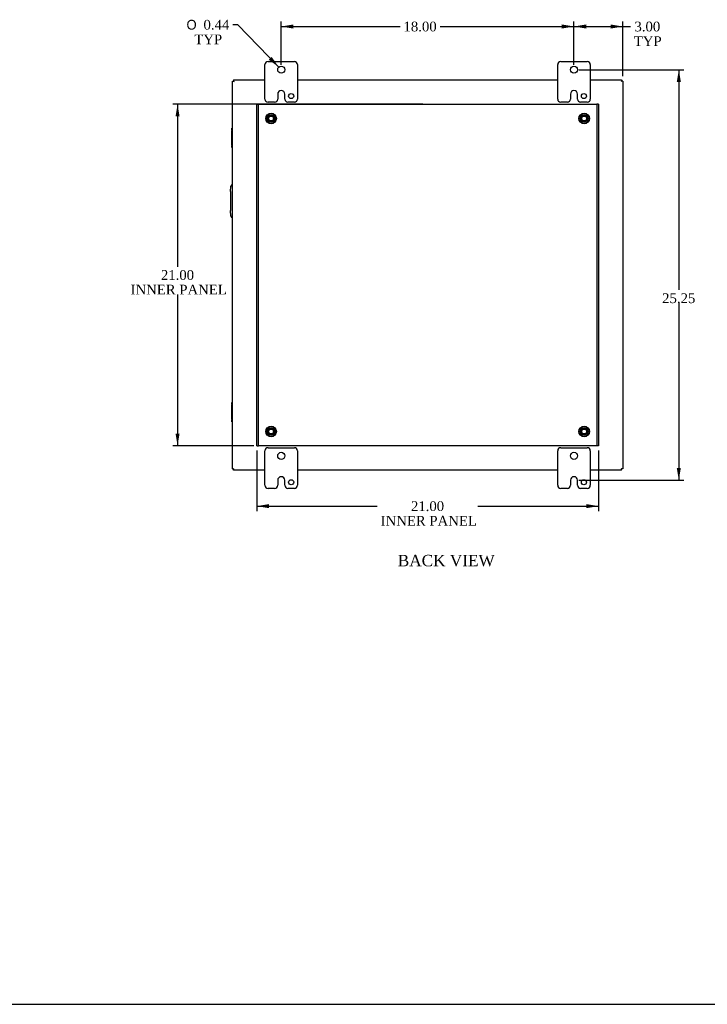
# Model space of a CAD drawing. Header units: inches. Extents: x 1 to 150, y -1 to 99.
# Tile 8 of 11: x 77 to 119, y 0 to 61. Entities that reach past the tile are written whole.
import ezdxf
from ezdxf.enums import TextEntityAlignment as Align
from ezdxf.lldxf.tags import DXFTag

# ---------------------------------------------------------------- set-up
doc = ezdxf.new("R2010")
doc.units = ezdxf.units.IN
doc.header["$MEASUREMENT"] = 0
for name, color, linetype in [('COM40153-2', 7, 'Continuous'), ('COM40676', 7, 'Continuous'), ('COM42667', 7, 'Continuous'), ('COM48431', 7, 'Continuous'), ('Default', 7, 'Continuous'), ('FET07710', 7, 'Continuous'), ('STD26094', 7, 'Continuous')]:
    doc.layers.add(name, color=color, linetype=linetype)
doc.styles.add('SEACAD_Solid_Edge_ANSI1_Symbols', font='txt')
doc.styles.add('SEACAD_Times_New_Roman', font='times.ttf')
tags = doc.linetypes.add('HIDDEN2', pattern=[0.1875, 0.125, -0.0625]).pattern_tags.tags
tags[6:7] = [DXFTag(74, 4), DXFTag(75, 0), DXFTag(340, '0'), DXFTag(46, 0.0), DXFTag(50, 0.0), DXFTag(44, 0.0), DXFTag(45, 0.0)]
tags[4:5] = [DXFTag(74, 4), DXFTag(75, 0), DXFTag(340, '0'), DXFTag(46, 0.0), DXFTag(50, 0.0), DXFTag(44, 0.0), DXFTag(45, 0.0)]
doc.dimstyles.new('HAMMOND_(STH_-_120x80)', dxfattribs={"dimtxt": 0.6, "dimasz": 0.75, "dimexe": 0.3, "dimexo": 0.3, "dimgap": 0.15, "dimtad": 0, "dimtih": 1, "dimtoh": 1, "dimzin": 0, "dimdsep": 46, "dimtxsty": 'SEACAD_Times_New_Roman', "dimblk1": '_SE_FILLED', "dimblk2": '_SE_FILLED', "dimsah": 1, "dimcen": 0.3, "dimadec": 0, "dimazin": 0, "dimtfac": 0.8, "dimtofl": 0, "dimtmove": 0, "dimatfit": 3, "dimfxl": 1, "dimtolj": 1, "dimtzin": 0, "dimarcsym": 0})

# ---------------------------------------------------------------- blocks, each defined once
blk = doc.blocks.new('SE10')
at = {"layer": 'COM40153-2', "color": 7, "linetype": 'Continuous'}
for p, q in [((89.499, 50.292), (89.528, 50.626)), ((89.499, 50.292), (89.499, 49.121)), ((89.528, 48.787), (89.499, 49.121))]:
    blk.add_line(p, q, dxfattribs=at)
for centre, start, end in [((89.652, 50.615), 103.30062, 175), ((89.652, 48.797), 185, 256.69938)]:
    blk.add_arc(centre, 0.125, start, end, dxfattribs=at)
at = {"layer": 'COM40676', "color": 7, "linetype": 'HIDDEN2'}
for p, q in [((91.124, 55.666), (91.219, 55.666)), ((91.124, 34.666), (91.124, 55.666)), ((91.219, 55.666), (91.249, 55.666)), ((91.219, 34.666), (91.219, 55.666)), ((91.249, 55.666), (111.999, 55.666)), ((111.999, 55.666), (112.029, 55.666)), ((112.029, 55.666), (112.029, 34.666)), ((112.124, 55.666), (112.029, 55.666)), ((112.124, 55.666), (112.124, 34.666)), ((91.124, 34.666), (91.219, 34.666)), ((91.249, 34.666), (91.219, 34.666)), ((111.999, 34.666), (91.249, 34.666)), ((112.029, 34.666), (111.999, 34.666)), ((112.124, 34.666), (112.029, 34.666))]:
    blk.add_line(p, q, dxfattribs=at)
for centre in [(91.999, 54.791), (111.249, 54.791), (91.999, 35.541), (111.249, 35.541)]:
    blk.add_circle(centre, 0.25, dxfattribs=at)
at = {"layer": 'COM42667', "color": 7, "linetype": 'Continuous'}
for p, q in [((89.585, 54.098), (89.585, 54.193)), ((89.585, 54.193), (89.624, 54.193)), ((89.585, 54.098), (89.585, 54.05)), ((89.624, 54.098), (89.585, 54.098)), ((89.585, 53.158), (89.585, 54.05)), ((89.585, 53.158), (89.585, 53.11)), ((89.585, 53.015), (89.585, 53.11)), ((89.585, 53.11), (89.624, 53.11)), ((89.624, 53.015), (89.585, 53.015)), ((89.585, 37.222), (89.585, 37.317)), ((89.585, 37.317), (89.624, 37.317)), ((89.585, 37.222), (89.585, 37.174)), ((89.624, 37.222), (89.585, 37.222)), ((89.585, 36.282), (89.585, 37.174)), ((89.585, 36.282), (89.585, 36.234)), ((89.585, 36.139), (89.585, 36.234)), ((89.585, 36.234), (89.624, 36.234)), ((89.624, 36.139), (89.585, 36.139))]:
    blk.add_line(p, q, dxfattribs=at)
at = {"layer": 'COM48431', "color": 7, "linetype": 'Continuous'}
for p, q in [((89.624, 57.094), (89.696, 57.094)), ((89.624, 33.238), (89.624, 57.094)), ((89.696, 57.166), (89.696, 57.094)), ((89.696, 57.166), (91.624, 57.166)), ((89.696, 57.094), (89.732, 57.058)), ((89.696, 57.094), (89.732, 57.058)), ((93.624, 57.166), (109.624, 57.166)), ((111.624, 57.166), (113.551, 57.166)), ((113.551, 57.094), (113.516, 57.058)), ((113.552, 57.094), (113.516, 57.058)), ((113.551, 57.166), (113.551, 57.094)), ((113.624, 57.094), (113.552, 57.094)), ((113.624, 57.094), (113.624, 33.238)), ((89.624, 33.238), (89.696, 33.238)), ((89.696, 33.238), (89.732, 33.274)), ((89.696, 33.238), (89.732, 33.274)), ((89.696, 33.166), (89.696, 33.238)), ((91.624, 33.166), (89.696, 33.166)), ((109.624, 33.166), (93.624, 33.166)), ((113.551, 33.166), (111.624, 33.166)), ((113.552, 33.238), (113.516, 33.274)), ((113.551, 33.238), (113.516, 33.274)), ((113.551, 33.166), (113.551, 33.238)), ((113.624, 33.238), (113.552, 33.238))]:
    blk.add_line(p, q, dxfattribs=at)
at = {"layer": 'FET07710', "color": 7, "linetype": 'Continuous'}
for p, q in [((91.811, 58.291), (93.436, 58.291)), ((109.811, 58.291), (111.436, 58.291)), ((91.624, 55.979), (91.624, 58.104)), ((93.624, 58.104), (93.624, 55.979)), ((109.624, 55.979), (109.624, 58.104)), ((111.624, 58.104), (111.624, 55.979)), ((92.624, 56.509), (92.624, 56.509)), ((110.624, 56.509), (110.624, 56.509)), ((92.218, 55.791), (91.811, 55.791)), ((92.406, 56.291), (92.406, 55.979)), ((92.842, 55.979), (92.842, 56.291)), ((93.436, 55.791), (93.03, 55.791)), ((110.218, 55.791), (109.811, 55.791)), ((110.406, 56.291), (110.406, 55.979)), ((110.842, 55.979), (110.842, 56.291)), ((111.436, 55.791), (111.03, 55.791)), ((91.811, 34.541), (93.436, 34.541)), ((109.811, 34.541), (111.436, 34.541)), ((91.624, 32.229), (91.624, 34.354)), ((93.624, 34.354), (93.624, 32.229)), ((109.624, 32.229), (109.624, 34.354)), ((111.624, 34.354), (111.624, 32.229)), ((92.624, 32.759), (92.624, 32.759)), ((110.624, 32.759), (110.624, 32.759)), ((92.406, 32.541), (92.406, 32.229)), ((92.842, 32.229), (92.842, 32.541)), ((110.406, 32.541), (110.406, 32.229)), ((110.842, 32.229), (110.842, 32.541)), ((92.218, 32.041), (91.811, 32.041)), ((93.436, 32.041), (93.03, 32.041)), ((110.218, 32.041), (109.811, 32.041)), ((111.436, 32.041), (111.03, 32.041))]:
    blk.add_line(p, q, dxfattribs=at)
for centre, radius in [((92.624, 57.791), 0.219), ((110.624, 57.791), 0.219), ((93.233, 56.166), 0.156), ((111.233, 56.166), 0.156), ((92.624, 34.041), 0.219), ((110.624, 34.041), 0.219), ((93.233, 32.416), 0.156), ((111.233, 32.416), 0.156)]:
    blk.add_circle(centre, radius, dxfattribs=at)
for centre, radius, start, end in [((91.811, 58.104), 0.188, 90, 180), ((93.436, 58.104), 0.188, 0, 90), ((109.811, 58.104), 0.188, 90, 180), ((111.436, 58.104), 0.188, 0, 90), ((92.624, 56.291), 0.218, 90, 180), ((92.624, 56.291), 0.218, 0, 90), ((110.624, 56.291), 0.218, 90, 180), ((110.624, 56.291), 0.218, 0, 90), ((91.811, 55.979), 0.188, 180, 270), ((92.218, 55.979), 0.188, 270, 0), ((93.03, 55.979), 0.188, 180, 270), ((93.436, 55.979), 0.188, 270, 0), ((109.811, 55.979), 0.188, 180, 270), ((110.218, 55.979), 0.188, 270, 0), ((111.03, 55.979), 0.188, 180, 270), ((111.436, 55.979), 0.188, 270, 0), ((91.811, 34.354), 0.188, 90, 180), ((93.436, 34.354), 0.188, 0, 90), ((109.811, 34.354), 0.188, 90, 180), ((111.436, 34.354), 0.188, 0, 90), ((92.624, 32.541), 0.218, 90, 180), ((92.624, 32.541), 0.218, 0, 90), ((110.624, 32.541), 0.218, 90, 180), ((110.624, 32.541), 0.218, 0, 90), ((91.811, 32.229), 0.188, 180, 270), ((92.218, 32.229), 0.188, 270, 0), ((93.03, 32.229), 0.188, 180, 270), ((93.436, 32.229), 0.188, 270, 0), ((109.811, 32.229), 0.188, 180, 270), ((110.218, 32.229), 0.188, 270, 0), ((111.03, 32.229), 0.188, 180, 270), ((111.436, 32.229), 0.188, 270, 0)]:
    blk.add_arc(centre, radius, start, end, dxfattribs=at)
at = {"layer": 'STD26094', "color": 7, "linetype": 'HIDDEN2'}
for centre, radius in [((91.999, 54.791), 0.325), ((111.249, 54.791), 0.325), ((91.999, 54.791), 0.188), ((91.999, 54.791), 0.165), ((91.999, 54.791), 0.15), ((111.249, 54.791), 0.188), ((111.249, 54.791), 0.165), ((111.249, 54.791), 0.15), ((91.999, 35.541), 0.325), ((91.999, 35.541), 0.188), ((111.249, 35.541), 0.325), ((111.249, 35.541), 0.188), ((91.999, 35.541), 0.165), ((91.999, 35.541), 0.15), ((111.249, 35.541), 0.165), ((111.249, 35.541), 0.15)]:
    blk.add_circle(centre, radius, dxfattribs=at)
blk = doc.blocks.new('DMBLK7282')
at = {"layer": 'Default', "linetype": 'Continuous'}
for points in [[(86.124, 54.916), (86.374, 54.916), (86.249, 55.666)], [(86.124, 35.416), (86.249, 34.666), (86.374, 35.416)]]:
    blk.add_hatch(color=7, dxfattribs=at).paths.add_polyline_path(points)
at = {"layer": 'Default', "color": 7, "linetype": 'Continuous'}
for p, q in [((101.324, 55.666), (85.949, 55.666)), ((86.249, 55.666), (86.249, 45.676)), ((86.249, 43.966), (86.249, 34.666)), ((90.949, 34.666), (85.949, 34.666))]:
    blk.add_line(p, q, dxfattribs=at)
at = {"layer": 'Default', "color": 7, "linetype": 'Continuous', "style": 'SEACAD_Times_New_Roman'}
for s, p in [('21.00', (85.225, 45.466)), ('INNER PANEL', (83.363, 44.566))]:
    blk.add_text(s, height=0.6, dxfattribs=at).set_placement(p, align=Align.TOP_LEFT)
blk = doc.blocks.new('_SE_FILLED')
at = {"color": 0}
blk.add_line((0, 0), (-1, 0), dxfattribs=at)
blk.add_solid([(0, 0), (-1, -0.1665), (-1, 0.1665), (0, 0)], dxfattribs=at)
blk = doc.blocks.new('DMBLK7283')
at = {"layer": 'Default', "linetype": 'Continuous'}
for points in [[(91.874, 30.824), (91.874, 31.074), (91.124, 30.949)], [(111.374, 30.824), (112.124, 30.949), (111.374, 31.074)]]:
    blk.add_hatch(color=7, dxfattribs=at).paths.add_polyline_path(points)
at = {"layer": 'Default', "color": 7, "linetype": 'Continuous'}
for p, q in [((91.124, 34.366), (91.124, 30.649)), ((112.124, 34.366), (112.124, 30.649)), ((91.124, 30.949), (98.527, 30.949)), ((104.72, 30.949), (112.124, 30.949))]:
    blk.add_line(p, q, dxfattribs=at)
at = {"layer": 'Default', "color": 7, "linetype": 'Continuous', "style": 'SEACAD_Times_New_Roman'}
for s, p in [('21.00', (100.6, 31.249)), ('INNER PANEL', (98.737, 30.349))]:
    blk.add_text(s, height=0.6, dxfattribs=at).set_placement(p, align=Align.TOP_LEFT)
blk = doc.blocks.new('DMBLK7284')
at = {"layer": 'Default', "linetype": 'Continuous'}
for points in [[(93.374, 60.571), (92.624, 60.446), (93.374, 60.321)], [(109.874, 60.571), (109.874, 60.321), (110.624, 60.446)]]:
    blk.add_hatch(color=7, dxfattribs=at).paths.add_polyline_path(points)
at = {"layer": 'Default', "color": 7, "linetype": 'Continuous'}
for p, q in [((92.624, 58.091), (92.624, 60.746)), ((110.624, 58.091), (110.624, 60.746)), ((92.624, 60.446), (99.932, 60.446)), ((102.399, 60.446), (110.624, 60.446))]:
    blk.add_line(p, q, dxfattribs=at)
at = {"layer": 'Default', "color": 7, "linetype": 'Continuous', "style": 'SEACAD_Times_New_Roman'}
blk.add_text('18.00', height=0.6, dxfattribs=at).set_placement((100.142, 60.746), align=Align.TOP_LEFT)
blk = doc.blocks.new('DMBLK7285')
at = {"layer": 'Default', "linetype": 'Continuous'}
for points in [[(111.374, 60.571), (110.624, 60.446), (111.374, 60.321)], [(112.874, 60.571), (112.874, 60.321), (113.624, 60.446)]]:
    blk.add_hatch(color=7, dxfattribs=at).paths.add_polyline_path(points)
at = {"layer": 'Default', "color": 7, "linetype": 'Continuous'}
for p, q in [((110.624, 58.091), (110.624, 60.746)), ((113.624, 57.394), (113.624, 60.746)), ((110.624, 60.446), (113.791, 60.446)), ((113.791, 60.446), (114.091, 60.446))]:
    blk.add_line(p, q, dxfattribs=at)
at = {"layer": 'Default', "color": 7, "linetype": 'Continuous', "style": 'SEACAD_Times_New_Roman'}
for s, p in [('3.00', (114.343, 60.746)), ('TYP', (114.301, 59.846))]:
    blk.add_text(s, height=0.6, dxfattribs=at).set_placement(p, align=Align.TOP_LEFT)
blk = doc.blocks.new('DMBLK7286')
at = {"layer": 'Default', "linetype": 'Continuous'}
for points in [[(117.195, 57.041), (117.07, 57.791), (116.945, 57.041)], [(117.195, 33.291), (116.945, 33.291), (117.07, 32.541)]]:
    blk.add_hatch(color=7, dxfattribs=at).paths.add_polyline_path(points)
at = {"layer": 'Default', "color": 7, "linetype": 'Continuous'}
for p, q in [((110.924, 57.791), (117.37, 57.791)), ((117.07, 57.791), (117.07, 44.246)), ((117.07, 43.436), (117.07, 32.541)), ((110.924, 32.541), (117.37, 32.541))]:
    blk.add_line(p, q, dxfattribs=at)
at = {"layer": 'Default', "color": 7, "linetype": 'Continuous', "style": 'SEACAD_Times_New_Roman'}
blk.add_text('25.25', height=0.6, dxfattribs=at).set_placement((116.046, 44.036), align=Align.TOP_LEFT)
blk = doc.blocks.new('DMBLK7295')
at = {"layer": 'Default', "linetype": 'Continuous'}
blk.add_hatch(color=7, dxfattribs=at).paths.add_polyline_path([(91.86, 58.4), (92.471, 57.948), (92.039, 58.574)])
at = {"layer": 'Default', "color": 7, "linetype": 'Continuous'}
for p, q in [((89.947, 60.555), (89.647, 60.555)), ((92.471, 57.948), (89.947, 60.555))]:
    blk.add_line(p, q, dxfattribs=at)
for s, style, p in [('O', 'SEACAD_Solid_Edge_ANSI1_Symbols', (86.8, 60.855)), ('0.44', 'SEACAD_Times_New_Roman', (87.844, 60.855)), ('TYP', 'SEACAD_Times_New_Roman', (87.28, 59.955))]:
    blk.add_text(s, height=0.6, dxfattribs=dict(at, style=style)).set_placement(p, align=Align.TOP_LEFT)
blk = doc.blocks.new('BORDER')
at = {"layer": 'Default', "color": 7, "linetype": 'Continuous'}
blk.add_line((-41.86, 0), (0, 0), dxfattribs=at)

msp = doc.modelspace()

# ---------------------------------------------------------------- block references
at = {"layer": 'Default', "color": 7, "xscale": 3.56, "yscale": 3.56, "zscale": 3.56}
msp.add_blockref('BORDER', (149.664, 0.311), dxfattribs=at)
at = {"layer": 'Default'}
msp.add_blockref('SE10', (0, 0), dxfattribs=at)

# ---------------------------------------------------------------- texts
at = {"layer": 'Default', "color": 7, "linetype": 'Continuous', "style": 'SEACAD_Times_New_Roman'}
msp.add_text('BACK VIEW', height=0.7, dxfattribs=at).set_placement((99.79, 27.951), align=Align.TOP_LEFT)

# ---------------------------------------------------------------- dimensions: what is measured, and where the dimension line sits
at = {"layer": 'Default', "color": 7, "linetype": 'Continuous'}
dim = msp.add_diameter_dim_2p(p1=(92.776, 57.634), p2=(92.471, 57.948), text='\\A1;<>\\PTYP', dimstyle='HAMMOND_(STH_-_120x80)', dxfattribs=at)
dim.commit()
dim.dimension.update_dxf_attribs({"geometry": 'DMBLK7295', "text_midpoint": (89.647, 60.555), "dimtype": 163})
for base, p1, p2, angle, text, picture, middle, dimtype in [((92.624, 60.446), (92.624, 57.791), (110.624, 57.791), 0, '\\A1;<>', 'DMBLK7284', (101.165, 60.446), 161), ((117.07, 57.791), (110.624, 57.791), (110.624, 32.541), 270.00113, '\\A1;<>', 'DMBLK7286', (117.07, 43.736), 161), ((86.249, 34.666), (101.624, 55.666), (91.249, 34.666), 90, '\\A1;<>\\PINNER PANEL', 'DMBLK7282', (86.249, 45.166), 160), ((91.124, 30.949), (91.124, 34.666), (112.124, 34.666), 0, '\\A1;<>\\PINNER PANEL', 'DMBLK7283', (101.624, 30.949), 161)]:
    dim = msp.add_linear_dim(base=base, p1=p1, p2=p2, angle=angle, text=text, dimstyle='HAMMOND_(STH_-_120x80)', dxfattribs=at)
    dim.commit()
    dim.dimension.update_dxf_attribs({"geometry": picture, "text_midpoint": middle, "dimtype": dimtype})
dim = msp.add_linear_dim(base=(113.624, 60.446), p1=(110.624, 57.791), p2=(113.624, 57.094), text='\\A1;<>\\PTYP', dimstyle='HAMMOND_(STH_-_120x80)', override={"dimtmove": 1}, dxfattribs=at)
dim.commit()
dim.dimension.update_dxf_attribs({"geometry": 'DMBLK7285', "text_midpoint": (114.091, 60.446), "dimtype": 160})

doc.saveas('drawing.dxf')
